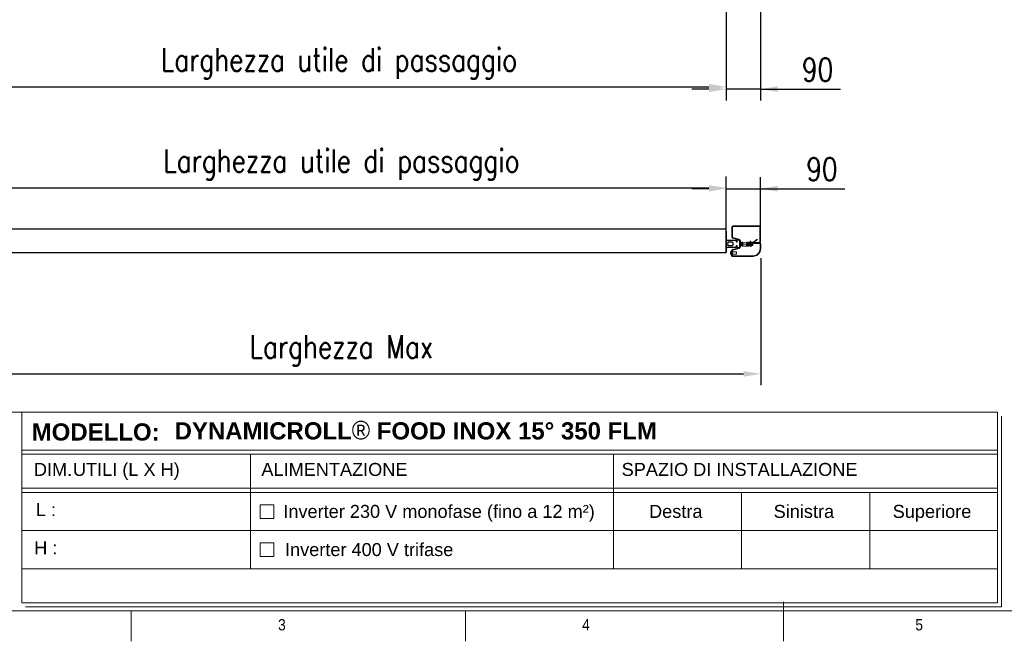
# Model space of a CAD drawing. Header units: millimetres. Extents: x 106533 to 120455, y 95328 to 100331.
# Tile 3 of 9: x 108047 to 110629, y 95528 to 97157. Entities that reach past the tile are written whole.
import ezdxf

# ---------------------------------------------------------------- set-up
doc = ezdxf.new("R2010")
doc.units = ezdxf.units.MM
doc.layers.add('Disegno', color=1, linetype='Continuous')
doc.layers.add('FORMAT', color=7, linetype='Continuous')
doc.styles.add('Compilazione 1', font='romans.shx', dxfattribs={"width": 0.75, "height": 480})
doc.styles.add('NYIP', font='romans.shx', dxfattribs={"width": 0.8})
doc.styles.add('SLDTEXTSTYLE0', font='GOTHIC.TTF', dxfattribs={"width": 0.913})
doc.styles.get("Standard").update_dxf_attribs({"font": 'arial.ttf'})
doc.dimstyles.new('STANDARD35', dxfattribs={"dimscale": 35, "dimtxt": 2, "dimasz": 1.5, "dimexe": 1, "dimexo": 1, "dimgap": 0.7, "dimtad": 1, "dimdec": 0, "dimdsep": 46, "dimtxsty": 'NYIP', "dimcen": 0, "dimclrd": 1, "dimclre": 1, "dimclrt": 2, "dimadec": 0, "dimazin": 0, "dimtfac": 1, "dimtdec": 0, "dimtix": 1, "dimtmove": 0, "dimatfit": 3, "dimfxl": 0, "dimtvp": 1, "dimtolj": 1, "dimtzin": 0, "dimarcsym": 0})

# ---------------------------------------------------------------- blocks, each defined once
blk = doc.blocks.new('A$C7C9C4F3F')
at = {"layer": 'FORMAT', "color": 7, "lineweight": 5}
for p, q in [((8295, 0), (8295, 258.3)), ((199.3, 199.3), (16199.3, 199.3)), ((4017.9, 199.3), (4017.9, 0)), ((6210.3, 0), (6210.3, 199.3))]:
    blk.add_line(p, q, dxfattribs=at)
at = {"color": 7, "lineweight": 5, "char_height": 73.8, "attachment_point": 1, "style": 'SLDTEXTSTYLE0'}
for s, insert in [('3', (4981.2, 145.3)), ('4', (6974.3, 145.3))]:
    blk.add_mtext(s, dxfattribs=dict(at, insert=insert))
at = {"layer": 'FORMAT', "color": 7, "lineweight": 5, "insert": (9158.6, 145.3), "char_height": 73.8, "attachment_point": 1, "style": 'SLDTEXTSTYLE0'}
blk.add_mtext('5', dxfattribs=at)
blk = doc.blocks.new('*D332')
at = {"color": 7, "lineweight": -2}
for p, q in [((109899.9, 97176.8), (109899.9, 96944.8)), ((109989.9, 97176.8), (109989.9, 96944.8)), ((109854.9, 96974.8), (109809.9, 96974.8)), ((109989.9, 96974.8), (109899.9, 96974.8)), ((109989.9, 96974.8), (110199.6, 96974.8)), ((110034.9, 96974.8), (110079.9, 96974.8))]:
    blk.add_line(p, q, dxfattribs=at)
at = {"color": 7}
for points in [[(109854.9, 96967.3), (109854.9, 96982.3), (109899.9, 96974.8)], [(110034.9, 96982.3), (110034.9, 96967.3), (109989.9, 96974.8)]]:
    blk.add_solid(points, dxfattribs=at)
at = {"layer": 'Defpoints', "color": 0}
for p in [(109899.9, 97206.8), (109989.9, 97206.8), (109899.9, 96974.8)]:
    blk.add_point(p, dxfattribs=at)
at = {"color": 7, "lineweight": 0, "insert": (110139.8, 97025.8), "char_height": 60, "attachment_point": 5, "style": 'NYIP'}
blk.add_mtext('\\A1;90', dxfattribs=at)
blk = doc.blocks.new('*D333')
at = {"color": 7, "lineweight": -2}
for p, q in [((107883, 97176.8), (107883, 96950.8)), ((109899.9, 97176.8), (109899.9, 96950.8)), ((107928, 96980.8), (109854.9, 96980.8))]:
    blk.add_line(p, q, dxfattribs=at)
at = {"color": 7}
for points in [[(107928, 96988.3), (107928, 96973.3), (107883, 96980.8)], [(109854.9, 96973.3), (109854.9, 96988.3), (109899.9, 96980.8)]]:
    blk.add_solid(points, dxfattribs=at)
at = {"layer": 'Defpoints', "color": 0}
for p in [(107883, 97206.8), (109899.9, 97206.8), (109899.9, 96980.8)]:
    blk.add_point(p, dxfattribs=at)
at = {"color": 7, "lineweight": 0, "insert": (108885, 97041.8), "char_height": 60, "attachment_point": 5, "style": 'NYIP'}
blk.add_mtext('\\A1;Larghezza utile di passaggio', dxfattribs=at)
blk = doc.blocks.new('*D339')
at = {"color": 7, "lineweight": -2}
for p, q in [((107883, 96617.7), (107883, 96746)), ((109899.9, 96601.5), (109899.9, 96746)), ((107928, 96716), (109854.9, 96716))]:
    blk.add_line(p, q, dxfattribs=at)
at = {"color": 7}
for points in [[(107928, 96723.5), (107928, 96708.5), (107883, 96716)], [(109854.9, 96708.5), (109854.9, 96723.5), (109899.9, 96716)]]:
    blk.add_solid(points, dxfattribs=at)
at = {"layer": 'Defpoints', "color": 0}
for p in [(109899.9, 96716), (107883, 96587.7), (109899.9, 96571.5)]:
    blk.add_point(p, dxfattribs=at)
at = {"color": 7, "lineweight": 0, "insert": (108891.5, 96777), "char_height": 60, "attachment_point": 5, "style": 'NYIP'}
blk.add_mtext('\\A1;Larghezza utile di passaggio', dxfattribs=at)
blk = doc.blocks.new('*D342')
at = {"color": 7, "lineweight": -2}
for p, q in [((109899.9, 96601.5), (109899.9, 96744)), ((109989.9, 96613.4), (109989.9, 96744)), ((109854.9, 96714), (109809.9, 96714)), ((109899.9, 96714), (109989.9, 96714)), ((109989.9, 96714), (110211.1, 96714)), ((110034.9, 96714), (110079.9, 96714))]:
    blk.add_line(p, q, dxfattribs=at)
at = {"color": 7}
for points in [[(109854.9, 96706.5), (109854.9, 96721.5), (109899.9, 96714)], [(110034.9, 96721.5), (110034.9, 96706.5), (109989.9, 96714)]]:
    blk.add_solid(points, dxfattribs=at)
at = {"layer": 'Defpoints', "color": 0}
for p in [(109989.9, 96714), (109899.9, 96571.5), (109989.9, 96583.4)]:
    blk.add_point(p, dxfattribs=at)
at = {"color": 7, "lineweight": 0, "insert": (110151.2, 96765), "char_height": 60, "attachment_point": 5, "style": 'NYIP'}
blk.add_mtext('\\A1;90', dxfattribs=at)
blk = doc.blocks.new('*D343')
at = {"color": 7, "lineweight": -2}
for p, q in [((107792.3, 96531.7), (107792.3, 96198.7)), ((109990.7, 96531.7), (109990.7, 96198.7)), ((107837.3, 96228.7), (109945.7, 96228.7))]:
    blk.add_line(p, q, dxfattribs=at)
at = {"color": 7}
for points in [[(107837.3, 96236.2), (107837.3, 96221.2), (107792.3, 96228.7)], [(109945.7, 96221.2), (109945.7, 96236.2), (109990.7, 96228.7)]]:
    blk.add_solid(points, dxfattribs=at)
at = {"layer": 'Defpoints', "color": 0}
for p in [(107792.3, 96561.7), (109990.7, 96561.7), (109990.7, 96228.7)]:
    blk.add_point(p, dxfattribs=at)
at = {"color": 7, "lineweight": 0, "insert": (108891.5, 96289.7), "char_height": 60, "attachment_point": 5, "style": 'NYIP'}
blk.add_mtext('\\A1;Larghezza Max', dxfattribs=at)

msp = doc.modelspace()

# ---------------------------------------------------------------- linework, layer by layer
for p, q in [((107883, 96608.6), (109899.9, 96608.6)), ((109899.9, 96546.9), (109899.9, 96602.5)), ((109899.9, 96602.5), (109899.9, 96546.9)), ((107883, 96546.9), (109899.9, 96546.9))]:
    msp.add_line(p, q)
at = {"lineweight": 5}
for p, q in [((110313.1, 96128.3), (107753.8, 96128.3)), ((108052.7, 96128.3), (110611.9, 96128.3)), ((108052.7, 96128.3), (108052.7, 95628.3)), ((110611.9, 96128.3), (110611.9, 95628.3)), ((110622.2, 96117.9), (110622.2, 95617.9)), ((108052.7, 96028.9), (110611.9, 96028.9)), ((108052.7, 96017.9), (110611.9, 96017.9)), ((108652.9, 96017.9), (108652.9, 95717.9)), ((109604.6, 96017.9), (109604.6, 95717.9)), ((108052.7, 95928.9), (110611.9, 95928.9)), ((108052.7, 95917.9), (110611.9, 95917.9)), ((109940.6, 95917.9), (109940.6, 95717.9)), ((110276.6, 95917.9), (110276.6, 95717.9)), ((108678, 95885.9), (108714, 95885.9)), ((108678, 95849.9), (108678, 95885.9)), ((108714, 95885.9), (108714, 95849.9)), ((108714, 95849.9), (108678, 95849.9)), ((108052.7, 95817.9), (110611.9, 95817.9)), ((108678, 95785.9), (108714, 95785.9)), ((108678, 95749.9), (108678, 95785.9)), ((108714, 95785.9), (108714, 95749.9)), ((108714, 95749.9), (108678, 95749.9)), ((108052.7, 95717.9), (110611.9, 95717.9)), ((108052.7, 95628.3), (110611.9, 95628.3)), ((108063, 95617.9), (110622.2, 95617.9)), ((110622.2, 95617.9), (109402.6, 95617.9)), ((109412.9, 95617.9), (110622.2, 95617.9))]:
    msp.add_line(p, q, dxfattribs=at)
at = {"layer": 'Disegno', "color": 7, "linetype": 'Continuous', "lineweight": 15}
for p, q in [((109914.9, 96614), (109914.9, 96587)), ((109916.4, 96614), (109916.4, 96587)), ((109987.4, 96616.5), (109917.4, 96616.5)), ((109987.4, 96615), (109917.4, 96615)), ((109988.4, 96574), (109988.4, 96614)), ((109989.9, 96574), (109989.9, 96614)), ((109916.8, 96584.6), (109934.2, 96580.3)), ((109917.2, 96586), (109934.6, 96581.7)), ((109934.9, 96579.3), (109934.9, 96559.6)), ((109936.4, 96579.3), (109936.4, 96559.6)), ((109938.1, 96578.5), (109936.5, 96578.5)), ((109938.1, 96578.5), (109938.1, 96560.4)), ((109938.5, 96571.9), (109938.1, 96572.5)), ((109938.1, 96572.5), (109938.1, 96572.5)), ((109938.1, 96572.5), (109938.1, 96569.5)), ((109938.1, 96566.5), (109938.1, 96566.5)), ((109938.7, 96572.2), (109938.2, 96572.2)), ((109938.2, 96566.7), (109938.5, 96567)), ((109938.3, 96566.8), (109938.3, 96566.4)), ((109938.8, 96572.5), (109938.5, 96571.9)), ((109938.5, 96571.9), (109938.5, 96569.5)), ((109938.5, 96569.5), (109938.5, 96567)), ((109938.5, 96567), (109938.8, 96566.5)), ((109939.1, 96572.5), (109938.8, 96572.5)), ((109938.8, 96572.5), (109938.8, 96569.5)), ((109938.8, 96569.5), (109938.8, 96566.5)), ((109938.8, 96566.5), (109939.1, 96566.5)), ((109939.5, 96571.9), (109939.1, 96572.5)), ((109939.1, 96572.5), (109939.1, 96569.5)), ((109939.1, 96569.5), (109939.1, 96566.5)), ((109939.1, 96566.5), (109939.5, 96567)), ((109939.6, 96572.1), (109939.5, 96571.9)), ((109939.5, 96571.9), (109939.5, 96569.5)), ((109939.5, 96569.5), (109939.5, 96567)), ((109939.5, 96567), (109939.9, 96566.5)), ((109939.9, 96572.5), (109939.9, 96569.5)), ((109939.9, 96569.5), (109939.9, 96566.5)), ((109939.9, 96566.5), (109940.3, 96566.5)), ((109942.6, 96572.5), (109940.6, 96572.5)), ((109941.3, 96566.5), (109943.3, 96566.5)), ((109960.6, 96572.5), (109943.6, 96572.5)), ((109953.3, 96566.5), (109955.3, 96566.5)), ((109954.6, 96572.5), (109967.6, 96572.5)), ((109957.6, 96572.5), (109955.6, 96572.5)), ((109956.3, 96566.5), (109958.3, 96566.5)), ((109960.6, 96572.5), (109958.6, 96572.5)), ((109959.3, 96566.5), (109961.3, 96566.5)), ((109959.3, 96566.5), (109961.3, 96566.5)), ((109963, 96572.5), (109961.6, 96572.5)), ((109963.6, 96572.5), (109961.6, 96572.5)), ((109962.3, 96566.5), (109964.3, 96566.5)), ((109962.3, 96566.5), (109963, 96566.5)), ((109963, 96575.7), (109963, 96563.2)), ((109964.9, 96573.6), (109964, 96575.9)), ((109964, 96575.9), (109964, 96563)), ((109966.6, 96572.5), (109964.6, 96572.5)), ((109964.7, 96569.5), (109964.8, 96569.5)), ((109964.8, 96573.5), (109969.4, 96573.5)), ((109964.8, 96569.5), (109969.4, 96569.5)), ((109965.3, 96566.5), (109967.3, 96566.5)), ((109969.4, 96573.5), (109969.8, 96571.5)), ((109969.8, 96573.5), (109969.4, 96573.5)), ((109969.4, 96569.5), (109969.8, 96567.5)), ((109969.8, 96571.5), (109969.8, 96573.5)), ((109969.8, 96567.5), (109969.8, 96571.5)), ((109969.8, 96565.4), (109969.8, 96567.5)), ((109972.1, 96574.1), (109981.1, 96581.7)), ((109972.8, 96573.2), (109981.8, 96580.8)), ((109988.5, 96571.5), (109973.5, 96571.5)), ((109988.5, 96570.3), (109973.5, 96570.3)), ((109974.9, 96571.5), (109974.9, 96573)), ((109974.9, 96573), (109987.4, 96573)), ((109974.9, 96571.5), (109987.4, 96571.5)), ((109981.8, 96580.8), (109981.1, 96581.7)), ((109989.5, 96556.7), (109989.5, 96569.3)), ((109990.7, 96556.7), (109990.7, 96569.3)), ((109911.2, 96543), (109911.2, 96547.5)), ((109913.7, 96549.7), (109913.4, 96549.7)), ((109913.4, 96540.8), (109913.4, 96549.7)), ((109913.4, 96540.8), (109913.7, 96540.8)), ((109914.9, 96551.9), (109913.7, 96551.9)), ((109913.7, 96551.9), (109913.7, 96538.7)), ((109914.9, 96551.9), (109914.9, 96538.7)), ((109916.4, 96551.9), (109916.4, 96539.5)), ((109927.2, 96548.6), (109916.4, 96548.6)), ((109916.4, 96542), (109927.2, 96542)), ((109934.2, 96558.6), (109916.8, 96554.3)), ((109934.6, 96557.2), (109917.2, 96552.8)), ((109927.2, 96542), (109927.2, 96548.6)), ((109927.4, 96548.4), (109927.4, 96542.2)), ((109936.5, 96560.4), (109938.1, 96560.4)), ((109964, 96563), (109964.9, 96565.3)), ((109964.8, 96565.4), (109964.7, 96565.4)), ((109964.8, 96565.4), (109969.4, 96565.4)), ((109969.4, 96565.4), (109969.8, 96565.4)), ((109970.7, 96537.7), (109979.9, 96540.1)), ((109980.3, 96540.4), (109986.8, 96546.9)), ((109981.1, 96539.6), (109987.6, 96546)), ((109987, 96547.3), (109989.5, 96556.5)), ((109988.2, 96547), (109990.7, 96556.2)), ((109916.4, 96539.5), (109914.9, 96539.5)), ((109915.9, 96537.7), (109970.4, 96537.7)), ((109915.9, 96536.5), (109970.4, 96536.5)), ((109971, 96536.5), (109980.2, 96539))]:
    msp.add_line(p, q, dxfattribs=at)
at = {"layer": 'Disegno', "color": 7}
for p, q in [((109899.9, 96571.5), (109899.9, 96574)), ((109904, 96571.5), (109899.9, 96571.5)), ((109899.9, 96567.5), (109904, 96567.5)), ((109899.9, 96565), (109899.9, 96567.5)), ((109905, 96573.8), (109904, 96571.5)), ((109904, 96567.5), (109905, 96565.1)), ((109904.9, 96579), (109925.2, 96579)), ((109916.5, 96573.8), (109905, 96573.8)), ((109918.5, 96567.1), (109918.5, 96571.8)), ((109926.2, 96578), (109926.2, 96575.8)), ((109928.9, 96575.8), (109928.9, 96579)), ((109929.9, 96580), (109933.9, 96580)), ((109934.9, 96579), (109934.9, 96560)), ((109925.2, 96560), (109904.9, 96560)), ((109905, 96565.1), (109916.5, 96565.1)), ((109926.2, 96563.1), (109926.2, 96561)), ((109928.9, 96560), (109928.9, 96563.1)), ((109933.9, 96559), (109929.9, 96559))]:
    msp.add_line(p, q, dxfattribs=at)
at = {"layer": 'Disegno', "color": 7, "linetype": 'Continuous', "lineweight": 15, "flags": 128}
for points in [[(109938.1, 96563.7), (109938.2, 96563.6), (109938.5, 96563.7), (109938.8, 96563.9), (109939, 96564.3), (109939.1, 96565), (109939.2, 96565.9), (109939.3, 96566.9), (109939.3, 96566.9)], [(109941.6, 96564.6), (109941.6, 96564.6), (109941.6, 96564.7), (109941.5, 96565.1), (109941.4, 96565.8), (109941.3, 96566.7), (109941.1, 96567.8), (109941, 96569.1), (109940.9, 96570.3), (109940.7, 96571.5), (109940.6, 96572.4), (109940.4, 96573.1), (109940.2, 96573.4), (109940.1, 96573.6), (109939.9, 96573.6), (109939.6, 96573.6), (109939.4, 96573.5), (109939.2, 96573.1), (109939, 96572.6), (109939, 96572.4)], [(109939.5, 96572.7), (109939.5, 96572.7), (109939.5, 96572.6), (109939.6, 96572.1), (109939.7, 96571.4), (109939.8, 96570.4), (109940, 96569.3), (109940.1, 96568), (109940.2, 96566.7), (109940.4, 96565.6), (109940.5, 96564.7), (109940.7, 96564.1), (109940.9, 96563.8), (109941.1, 96563.7), (109941.3, 96563.6), (109941.6, 96563.7), (109941.7, 96563.9), (109941.9, 96564.2), (109942.1, 96564.8), (109942.2, 96565.6), (109942.3, 96566.5)], [(109959.6, 96564.5), (109959.6, 96564.5), (109959.5, 96564.8), (109959.4, 96565.7), (109959.3, 96566.7), (109944.1, 96568), (109944, 96569.3), (109943.8, 96570.5), (109943.7, 96571.5), (109943.5, 96572.9), (109943.2, 96573.4), (109943, 96573.6), (109942.7, 96573.6), (109942.3, 96573.4), (109942.1, 96573), (109942, 96572.5)], [(109942.5, 96572.7), (109942.5, 96572.6), (109942.6, 96572), (109942.8, 96571), (109942.9, 96569.8), (109943.1, 96568.4), (109943.2, 96567.1), (109943.3, 96566), (109943.5, 96565.1), (109943.7, 96564.1), (109943.9, 96563.8), (109944.1, 96563.7), (109959.4, 96563.6), (109959.6, 96563.7), (109959.9, 96564.3), (109960.1, 96564.9), (109960.2, 96565.9), (109960.3, 96566.5)], [(109953.6, 96564.5), (109953.6, 96564.5), (109953.6, 96564.8), (109953.4, 96565.5), (109953.3, 96566.5), (109953.2, 96567.8), (109953, 96569.1), (109967.9, 96570.4), (109967.8, 96571.5), (109967.6, 96572.3), (109967.5, 96572.9), (109967.3, 96573.3), (109967.2, 96573.5), (109966.9, 96573.6), (109966.7, 96573.6), (109966.5, 96573.5), (109966.3, 96573.3), (109966.1, 96572.5)], [(109966.5, 96572.8), (109966.5, 96572.8), (109966.6, 96572.5), (109966.7, 96571.7), (109966.8, 96570.7), (109967, 96569.4), (109967.1, 96568.1), (109967.3, 96566.9), (109967.4, 96565.9), (109967.5, 96565), (109967.8, 96563.9), (109953.1, 96563.7), (109953.4, 96563.6), (109953.6, 96563.7), (109953.8, 96563.9), (109954.1, 96564.8), (109954.2, 96565.6), (109954.3, 96566.5)], [(109956.6, 96564.5), (109956.6, 96564.5), (109956.6, 96564.6), (109956.6, 96564.8), (109956.5, 96565.3), (109956.4, 96566.1), (109956.2, 96567.1), (109956.1, 96568.3), (109956, 96569.6), (109955.8, 96570.8), (109955.7, 96571.9), (109955.5, 96572.7), (109955.2, 96573.5), (109955, 96573.6), (109954.7, 96573.6), (109954.5, 96573.5), (109954.3, 96573.3), (109954.1, 96572.5)], [(109954.5, 96572.7), (109954.5, 96572.7), (109954.5, 96572.6), (109954.6, 96572.2), (109954.7, 96571.6), (109954.8, 96570.7), (109955, 96569.6), (109955.1, 96568.3), (109955.2, 96567.1), (109955.4, 96565.9), (109955.5, 96564.9), (109955.9, 96563.9), (109956, 96563.7), (109956.2, 96563.6), (109956.5, 96563.6), (109956.7, 96563.8), (109957.1, 96564.6), (109957.2, 96565.4), (109957.3, 96566.4), (109957.3, 96566.5)], [(109959.6, 96564.5), (109959.6, 96564.6), (109959.5, 96565.1), (109959.4, 96566.1), (109959.2, 96567.2), (109959.1, 96568.6), (109958.9, 96569.9), (109958.8, 96571), (109958.7, 96571.9), (109958.6, 96572.6), (109958.4, 96573.1), (109958.1, 96573.6), (109957.7, 96573.6), (109957.5, 96573.5), (109957.3, 96573.2), (109957.1, 96572.5)], [(109957.5, 96572.7), (109957.5, 96572.7), (109957.6, 96572.2), (109957.8, 96571.3), (109957.9, 96570.1), (109958.1, 96568.8), (109958.2, 96567.4), (109958.3, 96566.3), (109958.5, 96565.3), (109958.6, 96564.6), (109958.7, 96564.2), (109959, 96563.7), (109959.3, 96563.6), (109959.5, 96563.7), (109959.8, 96563.9), (109960.1, 96564.7), (109960.2, 96565.6), (109960.3, 96566.5)], [(109962.6, 96564.5), (109962.7, 96564.5), (109962.6, 96564.6), (109962.5, 96565.1), (109962.4, 96565.9), (109962.3, 96566.9), (109962.1, 96568.2), (109962, 96569.6), (109961.8, 96570.9), (109961.7, 96572), (109961.5, 96572.8), (109961.3, 96573.3), (109961.1, 96573.6), (109960.9, 96573.6), (109960.7, 96573.6), (109960.5, 96573.5), (109960.1, 96572.6), (109960.1, 96572.5)], [(109962.6, 96564.5), (109962.6, 96564.5), (109962.5, 96564.9), (109962.4, 96565.5), (109962.3, 96566.5), (109962.2, 96567.7), (109962, 96569.1), (109961.9, 96570.4), (109961.7, 96571.5), (109961.6, 96572.5), (109961.4, 96573.1), (109961.1, 96573.5), (109961, 96573.6), (109960.8, 96573.6), (109960.7, 96573.6), (109960.5, 96573.6), (109960.3, 96573.3), (109960.1, 96572.5)], [(109960.5, 96572.8), (109960.5, 96572.7), (109960.6, 96572.4), (109960.7, 96571.7), (109960.8, 96570.8), (109960.9, 96569.7), (109961.1, 96568.4), (109961.2, 96567.1), (109961.3, 96566), (109961.5, 96565.1), (109961.8, 96564), (109962, 96563.7), (109962.2, 96563.6), (109962.4, 96563.6), (109962.7, 96563.8), (109963, 96564.6), (109963.1, 96565.1), (109963.3, 96565.9), (109963.3, 96566.5)], [(109960.5, 96572.8), (109960.5, 96572.8), (109960.6, 96572.5), (109960.7, 96571.9), (109960.8, 96571.1), (109960.9, 96570), (109961.1, 96568.7), (109961.2, 96567.4), (109961.3, 96566.3), (109961.5, 96565.3), (109961.6, 96564.6), (109961.9, 96563.8), (109962.1, 96563.7), (109962.3, 96563.6), (109962.6, 96563.7), (109962.8, 96563.9), (109963, 96564.4)], [(109965.6, 96564.5), (109965.6, 96564.5), (109965.6, 96564.6), (109965.5, 96564.9), (109965.4, 96565.7), (109965.3, 96566.7), (109965.2, 96567.8), (109965, 96569.1), (109964.9, 96570.4), (109964.8, 96571.4), (109964.6, 96572.3), (109964.5, 96572.9), (109964.1, 96573.6), (109963.9, 96573.6), (109963.6, 96573.6), (109963.2, 96573.1), (109963.1, 96572.5)], [(109963.5, 96572.8), (109963.5, 96572.8), (109963.6, 96572.5), (109963.7, 96571.9), (109963.8, 96571), (109963.9, 96569.8), (109964.1, 96568.4), (109964.2, 96567.1), (109964.4, 96565.9), (109964.5, 96564.9), (109964.7, 96564.2), (109964.9, 96563.8), (109965.1, 96563.7), (109965.2, 96563.6), (109965.4, 96563.6), (109965.5, 96563.7), (109965.8, 96563.9), (109966, 96564.3), (109966.1, 96565), (109966.3, 96566.1), (109966.3, 96566.5)], [(109964.7, 96573.5), (109964.7, 96573.5), (109964.8, 96573.5), (109964.8, 96573.5)], [(109964.8, 96573.5), (109965, 96571.5), (109964.8, 96569.5)], [(109964.8, 96569.5), (109965, 96567.5), (109964.8, 96565.4)], [(109969.8, 96571.5), (109969.8, 96571.3), (109969.4, 96569.5)], [(109969.8, 96567.5), (109969.8, 96567.3), (109969.4, 96565.4)]]:
    msp.add_lwpolyline(points, dxfattribs=at)
at = {"layer": 'Disegno', "color": 7, "linetype": 'Continuous', "lineweight": 15}
for centre, radius, start, end in [((109917.4, 96614), 2.5, 90, 180), ((109917.4, 96614), 1, 90, 180), ((109987.4, 96614), 2.5, 0, 90), ((109987.4, 96614), 1, 0, 90), ((109917.4, 96587), 2.5, 180, 256), ((109917.4, 96587), 1, 180, 256), ((109933.9, 96579.3), 1, 0, 76), ((109933.9, 96579.3), 2.5, 0, 76), ((109969.1, 96570.6), 31.2, 183.9427, 191.0967), ((109963.5, 96575.7), 0.552, 20, 180), ((109955.3, 96571.5), 9.54, 347.628, 12.372), ((109964.8, 96573.6), 0.127, 202.8168, 269.1964), ((109955.3, 96567.4), 9.57, 347.6656, 12.3344), ((109973.5, 96572.5), 2.2, 130, 270), ((109973.5, 96572.5), 1, 130, 270), ((109987.4, 96574), 1, 270, 0), ((109987.4, 96574), 2.5, 270, 0), ((109988.5, 96569.3), 2.2, 0, 90), ((109988.5, 96569.3), 1, 0, 90), ((109915.6, 96545.3), 5, 116.6616, 153.4591), ((109915.6, 96545.3), 5, 206.5409, 243.3384), ((109917.4, 96551.9), 2.5, 104, 180), ((109917.4, 96551.9), 1, 104, 180), ((109927.2, 96548.4), 0.188, 0, 90), ((109927.2, 96542.2), 0.188, 270, 0), ((109933.9, 96559.6), 1, 284, 0), ((109933.9, 96559.6), 2.5, 284, 0), ((109963.5, 96563.2), 0.552, 180, 340), ((109964.8, 96565.3), 0.127, 90.8256, 157.1612), ((109965, 96565.3), 0.11, 107.3745, 171.5297), ((109979.6, 96541.1), 1, 285, 315), ((109986.1, 96547.6), 1, 315, 345), ((109986.1, 96547.6), 2.2, 315, 345), ((109988.5, 96556.7), 1, 345, 0), ((109988.5, 96556.7), 2.2, 345, 0), ((109915.9, 96538.7), 2.2, 180, 270), ((109915.9, 96538.7), 1, 180, 270), ((109970.4, 96538.7), 1, 270, 285), ((109970.4, 96538.7), 2.2, 270, 285), ((109979.6, 96541.1), 2.2, 285, 315)]:
    msp.add_arc(centre, radius, start, end, dxfattribs=at)
at = {"layer": 'Disegno', "color": 7}
for centre, radius, start, end in [((109904.9, 96574), 5, 90, 180), ((109916.5, 96571.8), 2, 0, 90), ((109916.5, 96567.1), 2, 270, 0), ((109925.2, 96578), 1, 0, 90), ((109927.6, 96575.8), 1.35, 180, 0), ((109929.9, 96579), 1, 90, 180), ((109933.9, 96579), 1, 0, 90), ((109904.9, 96565), 5, 180, 270), ((109925.2, 96561), 1, 270, 0), ((109927.6, 96563.1), 1.35, 0, 180), ((109929.9, 96560), 1, 180, 270), ((109933.9, 96560), 1, 270, 0)]:
    msp.add_arc(centre, radius, start, end, dxfattribs=at)

# ---------------------------------------------------------------- block references
at = {"xscale": 0.4, "yscale": 0.4, "zscale": 0.4}
msp.add_blockref('A$C7C9C4F3F', (106732.7, 95527.9), dxfattribs=at)

# ---------------------------------------------------------------- texts
at = {"lineweight": 5}
for s, insert, char_height, width, attachment_point in [('{\\fArial|b1|i0|c0|p34;DYNAMICROLL\\fCentury Gothic|b0|i0|c0|p34;\\H1.0833x;®\\fArial|b1|i0|c0|p34;\\H0.92311x; FOOD INOX 15° 350 FLM}', (108453.7, 96105.6), 45.0216, 2870.474, 1), ('{\\fArial|b1|i0|c0|p34;MODELLO:}', (108246.7, 96099), 45.022, 498.031, 2), ('\\pxi-3.0055,l4.0055,ql,t4.0055;{\\fArial|b0|i0|c0|p34;DIM.^IUTILI (L X H)}', (108454.2, 95995.3), 34.043, 806.902, 2), ('{\\fArial|b0|i0|c0|p34;ALIMENTAZIONE}', (108872.8, 95995.3), 34.043, 806.902, 2), ('{\\fArial|b0|i0|c0|p34;SPAZIO DI INSTALLAZIONE}', (109935.2, 95995.3), 34.043, 806.902, 2), ('{\\fArial|b0|i0|c0|p34;L :}', (108116, 95889.9), 34.043, 90.063, 2), ('{\\fArial|b0|i0|c0|p34;Inverter 230 V monofase (fino a 12 m²)}', (109147.2, 95885.3), 34.043, 897.538, 2), ('{\\fArial|b0|i0|c0|p34;Destra}', (109767.9, 95885.3), 34.043, 136.704, 2), ('{\\fArial|b0|i0|c0|p34;Sinistra}', (110103.9, 95885.3), 34.043, 136.704, 2), ('{\\fArial|b0|i0|c0|p34;Superiore}', (110439.9, 95885.3), 34.043, 136.704, 2), ('{\\fArial|b0|i0|c0|p34;H :}', (108116, 95789.9), 34.043, 90.063, 2), ('\\pxql;{\\fArial|b0|i0|c0|p34;Inverter 400 V trifase}', (109192, 95785.3), 34.043, 897.538, 2)]:
    msp.add_mtext(s, dxfattribs=dict(at, insert=insert, char_height=char_height, width=width, attachment_point=attachment_point))
at = {"insert": (107468.5, 95960.9), "char_height": 42.075, "attachment_point": 1, "style": 'Compilazione 1'}
msp.add_mtext_dynamic_manual_height_columns("{\\fArial|b0|i0|c0|p0;BMPEUROPE srl\\P\\pxql;Strada della Freisa, 1\\P14019 - Villanova d'Asti}", width=1128.074, gutter_width=1474.6, heights=[777], dxfattribs=at)

# ---------------------------------------------------------------- dimensions: what is measured, and where the dimension line sits
at = {"color": 7, "lineweight": 0}
dim = msp.add_linear_dim(base=(109899.9, 96980.8), p1=(107883, 97206.8), p2=(109899.9, 97206.8), angle=0, text='Larghezza utile di passaggio', dimstyle='STANDARD35', override={"dimscale": 30, "dimclrd": 7, "dimclre": 7, "dimclrt": 7}, dxfattribs=at)
dim.commit()
dim.dimension.update_dxf_attribs({"geometry": '*D333', "text_midpoint": (108885, 96980.8), "dimtype": 160})
for base, p1, p2, picture, middle in [((109899.9, 96974.8), (109989.9, 97206.8), (109899.9, 97206.8), '*D332', (110139.8, 96974.8)), ((109989.9, 96714), (109899.9, 96571.5), (109989.9, 96583.4), '*D342', (110151.2, 96714))]:
    dim = msp.add_linear_dim(base=base, p1=p1, p2=p2, angle=0, dimstyle='STANDARD35', override={"dimscale": 30, "dimclrd": 7, "dimclre": 7, "dimclrt": 7}, dxfattribs=at)
    dim.commit()
    dim.dimension.update_dxf_attribs({"geometry": picture, "text_midpoint": middle, "dimtype": 160})
for base, p1, p2, text, picture, middle in [((109899.9, 96716), (107883, 96587.7), (109899.9, 96571.5), 'Larghezza utile di passaggio', '*D339', (108891.5, 96777)), ((109990.7, 96228.7), (107792.3, 96561.7), (109990.7, 96561.7), 'Larghezza Max', '*D343', (108891.5, 96289.7))]:
    dim = msp.add_linear_dim(base=base, p1=p1, p2=p2, angle=0, text=text, dimstyle='STANDARD35', override={"dimscale": 30, "dimclrd": 7, "dimclre": 7, "dimclrt": 7}, dxfattribs=at)
    dim.commit()
    dim.dimension.update_dxf_attribs({"geometry": picture, "text_midpoint": middle})

doc.saveas('drawing.dxf')
